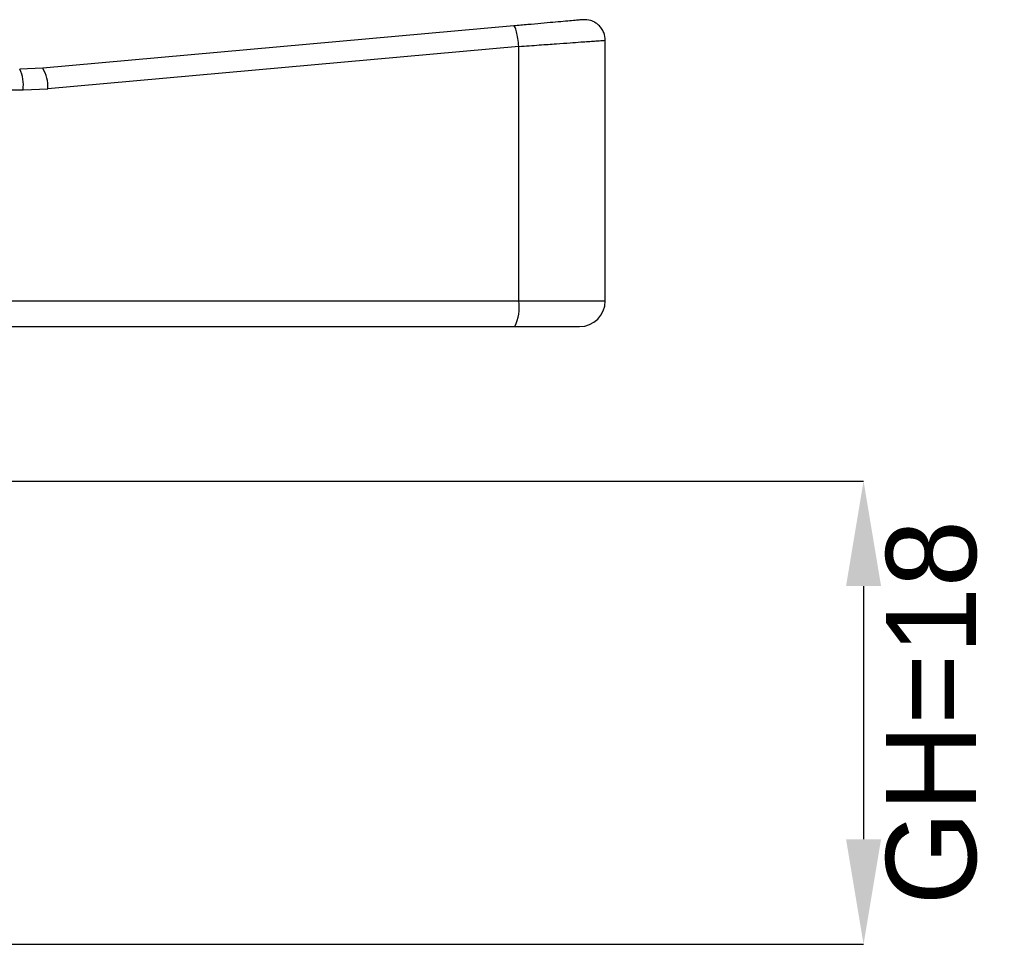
# Model space of a CAD drawing. Header units: millimetres. Extents: x 2370 to 2643, y 1245 to 1437.
# Tile 6 of 8: x 2462 to 2500, y 1296 to 1332. Entities that reach past the tile are written whole.
import ezdxf

# ---------------------------------------------------------------- set-up
doc = ezdxf.new("R2010")
doc.units = ezdxf.units.MM
doc.layers.add('1轮廓实线层', color=7, linetype='Continuous')
doc.layers.add('2细线层', color=3, linetype='Continuous')
doc.styles.add('SLDTEXTSTYLE1', font='txt')
doc.dimstyles.new('SLDDIMSTYLE0', dxfattribs={"dimtxt": 3.5, "dimasz": 4.08, "dimexe": 0, "dimexo": 0.0625, "dimgap": 0.875, "dimtad": 2, "dimdec": 0, "dimrnd": 1e-09, "dimzin": 4, "dimdsep": 46, "dimtxsty": 'SLDTEXTSTYLE1', "dimsah": 1, "dimcen": 0.09, "dimadec": 0, "dimazin": 1, "dimtfac": 1, "dimtmove": 0, "dimatfit": 0, "dimfxl": 0, "dimfrac": 2, "dimtolj": 1, "dimtzin": 12, "dimarcsym": 0})

# ---------------------------------------------------------------- blocks, each defined once
blk = doc.blocks.new('*D24')
at = {"layer": '2细线层', "color": 0, "lineweight": -2}
for p, q in [((2457.053, 1314.168), (2494.324, 1314.168)), ((2494.324, 1310.088), (2494.324, 1300.248)), ((2459.053, 1296.168), (2494.324, 1296.168))]:
    blk.add_line(p, q, dxfattribs=at)
at = {"layer": '2细线层', "color": 0}
for points in [[(2493.644, 1310.088), (2495.004, 1310.088), (2494.324, 1314.168)], [(2493.644, 1300.248), (2495.004, 1300.248), (2494.324, 1296.168)]]:
    blk.add_solid(points, dxfattribs=at)
at = {"layer": 'Defpoints', "color": 0}
for p in [(2456.99, 1314.168), (2458.99, 1296.168), (2494.324, 1296.168)]:
    blk.add_point(p, dxfattribs=at)
at = {"layer": '2细线层', "color": 0, "insert": (2495.199, 1305.168), "char_height": 3.5, "attachment_point": 2, "rotation": 90, "style": 'SLDTEXTSTYLE1'}
blk.add_mtext('\\A1;GH=18', dxfattribs=at)

msp = doc.modelspace()

# ---------------------------------------------------------------- linework, layer by layer
at = {"layer": '1轮廓实线层', "linetype": 'Continuous', "lineweight": 25}
for p, q in [((2480.734, 1331.849), (2462.436, 1330.208)), ((2484.29, 1321.168), (2484.29, 1331.297)), ((2480.934, 1331.052), (2462.636, 1329.411)), ((2480.934, 1321.168), (2480.934, 1331.052)), ((2462.436, 1330.208), (2461.543, 1330.168)), ((2444.599, 1329.368), (2461.672, 1329.368)), ((2461.672, 1329.368), (2462.636, 1329.411)), ((2444.599, 1321.168), (2480.934, 1321.168)), ((2480.934, 1321.168), (2484.29, 1321.168)), ((2444.438, 1320.168), (2480.773, 1320.168))]:
    msp.add_line(p, q, dxfattribs=at)
for centre, radius, start, end in [((2460.332, 1329.563), 1.354, 351.7267, 26.5497), ((2461.256, 1329.488), 1.382, 356.813, 31.3878), ((2479.259, 1320.925), 1.692, 333.4503, 8.2733), ((2483.29, 1321.168), 1, 270, 0)]:
    msp.add_arc(centre, radius, start, end, dxfattribs=at)
for points, knots in [([(2483.419, 1332.09), (2483.419, 1332.09), (2483.435, 1332.091), (2483.379, 1332.086), (2483.24, 1332.074), (2482.998, 1332.052), (2482.67, 1332.023), (2482.268, 1331.987), (2481.8, 1331.945), (2481.286, 1331.899), (2480.918, 1331.866), (2480.734, 1331.849)], [0, 0, 0, 0, 0.000004, 0.124591, 0.249359, 0.374118, 0.499106, 0.624266, 0.749483, 0.874773, 1, 1, 1, 1]), ([(2484.29, 1331.286), (2484.279, 1331.392), (2484.263, 1331.556), (2484.153, 1331.752), (2484.038, 1331.886), (2483.896, 1331.99), (2483.692, 1332.084), (2483.526, 1332.087), (2483.419, 1332.09)], [0, 0, 0, 0, 0.237685, 0.366979, 0.499485, 0.632068, 0.761582, 1, 1, 1, 1]), ([(2480.934, 1331.052), (2481.201, 1331.071), (2481.712, 1331.108), (2482.38, 1331.155), (2482.918, 1331.194), (2483.327, 1331.224), (2483.639, 1331.246), (2483.88, 1331.263), (2484.094, 1331.279), (2484.257, 1331.291), (2484.279, 1331.292), (2484.29, 1331.293)], [0, 0, 0, 0, 0.145821, 0.277891, 0.396202, 0.500749, 0.587507, 0.672852, 0.756788, 0.879974, 1, 1, 1, 1]), ([(2480.773, 1320.168), (2480.94, 1320.168), (2481.274, 1320.168), (2481.752, 1320.168), (2482.198, 1320.168), (2482.588, 1320.168), (2482.905, 1320.168), (2483.127, 1320.168), (2483.266, 1320.168), (2483.282, 1320.168), (2483.29, 1320.168)], [0, 0, 0, 0, 0.120977, 0.242014, 0.370946, 0.5, 0.628931, 0.757985, 0.87893, 1, 1, 1, 1])]:
    msp.add_open_spline(points, degree=3, knots=knots, dxfattribs=at)
msp.add_open_spline([(2480.934, 1331.052), (2480.923, 1331.158), (2480.9, 1331.368), (2480.847, 1331.633), (2480.788, 1331.817), (2480.752, 1331.838), (2480.734, 1331.849)], degree=3, dxfattribs=at)

# ---------------------------------------------------------------- dimensions: what is measured, and where the dimension line sits
at = {"layer": '2细线层'}
dim = msp.add_linear_dim(base=(2494.324, 1296.168), p1=(2456.99, 1314.168), p2=(2458.99, 1296.168), angle=90, text='GH=<>', dimstyle='SLDDIMSTYLE0', dxfattribs=at)
dim.commit()
dim.dimension.update_dxf_attribs({"geometry": '*D24', "text_midpoint": (2494.324, 1305.168), "dimtype": 160})

doc.saveas('drawing.dxf')
